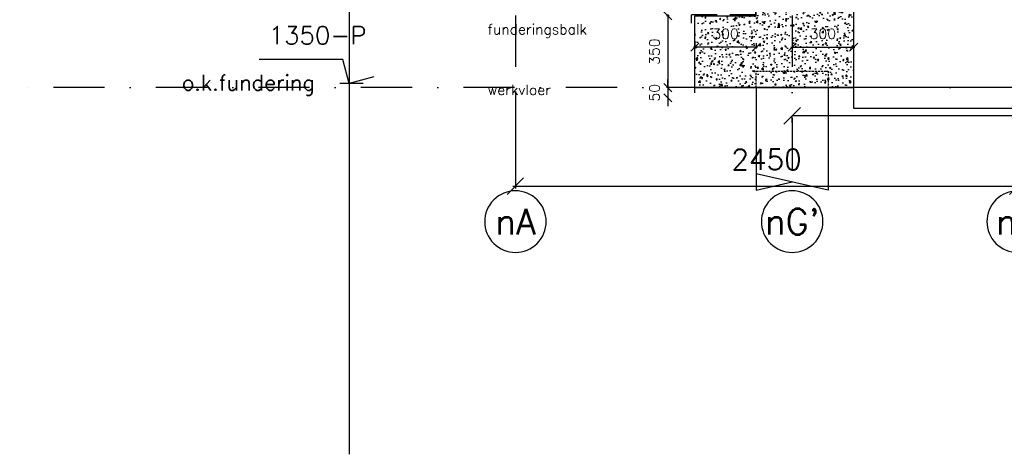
# Model space of a CAD drawing. Extents: x 0 to 259347, y 0 to 198427.
# Tile 1 of 54: x 108977 to 113780, y 89307 to 91427. Entities that reach past the tile are written whole.
import ezdxf
from ezdxf.enums import TextEntityAlignment as Align

# ---------------------------------------------------------------- set-up
doc = ezdxf.new("R2010")
doc.units = 0
doc.header["$LTSCALE"] = 20
doc.header["$MEASUREMENT"] = 0
doc.header["$PDSIZE"] = -1
for name, pattern in [('DASHDOT', [25, 12.5, -6.25, 0, -6.25]), ('DASHED', [0.75, 0.5, -0.25]), ('DD1', [2.66667, 1.66667, -0.5, 0, -0.5]), ('HIDDEN', [9.375, 6.25, -3.125])]:
    doc.linetypes.add(name, pattern=pattern)
doc.layers.get('0').update_dxf_attribs({"linetype": 'CONTINUOUS'})
doc.layers.get('DEFPOINTS').update_dxf_attribs({"linetype": 'CONTINUOUS'})
for name, color, linetype in [('A--01A1_ACEER', 1, 'CONTINUOUS'), ('A--A23--_F--3-', 9, 'CONTINUOUS'), ('A--L$7A3-_STRAMIEN', 3, 'CONTINUOUS'), ('A--L13DC4_VLOEREN', 4, 'HIDDEN'), ('A--L16D4_FUNDERING', 4, 'CONTINUOUS'), ('A--L17--', 7, 'CONTINUOUS'), ('A--L17--_F123-', 7, 'CONTINUOUS'), ('A--L23--', 7, 'CONTINUOUS'), ('A--L23--_F--3-', 7, 'CONTINUOUS'), ('A--L31--', 2, 'CONTINUOUS'), ('A--M$1A-_F123-', 1, 'CONTINUOUS'), ('A--M01A1_MAATVOERING', 1, 'CONTINUOUS'), ('A--M01B1_HOOGTE_MAATV', 1, 'CONTINUOUS'), ('A--T$7A-_STRAMIEN', 2, 'CONTINUOUS'), ('A--T01A-25_TEKST', 2, 'CONTINUOUS'), ('A--T01B2_HOOGTE_MAATV', 2, 'CONTINUOUS'), ('A--T01B3_HOOGTE_MAATV', 3, 'CONTINUOUS'), ('STRAMIEN', 8, 'DD1'), ('X--LR---_CP', 7, 'CONTINUOUS')]:
    doc.layers.add(name, color=color, linetype=linetype)
doc.styles.add('ALFA-0_25', font='ROMANS')
doc.styles.add('HIEMSTRA', font='romans.shx')
doc.styles.add('HOOGTEXT', font='ROMANS.shx', dxfattribs={"height": 2.5})
doc.dimstyles.get("Standard").update_dxf_attribs({"dimscale": 40, "dimtxt": 2.5, "dimasz": 2, "dimexe": 0.3, "dimexo": 0.3, "dimgap": 2, "dimtad": 1, "dimdec": 0, "dimzin": 0, "dimdsep": 46, "dimtxsty": 'HIEMSTRA', "dimblk1": 'OBLIQUE', "dimblk2": 'OBLIQUE', "dimsah": 1, "dimcen": 0.09, "dimdle": 0.3, "dimclrd": 1, "dimclre": 1, "dimclrt": 3, "dimadec": 0, "dimazin": 0, "dimtfac": 1, "dimtdec": 4, "dimtix": 1, "dimtmove": 2, "dimatfit": 3, "dimldrblk": 'OBLIQUE', "dimfxl": 0, "dimtvp": 625, "dimtolj": 1, "dimtzin": 0, "dimarcsym": 0})

# ---------------------------------------------------------------- blocks, each defined once
blk = doc.blocks.new('_OBLIQUE')
at = {"color": 0, "linetype": 'ByBlock'}
blk.add_line((-0.5, -0.5), (0.5, 0.5), dxfattribs=at)
blk = doc.blocks.new('*D74')
at = {"layer": 'A--M$1A-_F123-', "color": 1, "lineweight": -2}
for p, q in [((111395.4, 91077.1), (111395.4, 90603.1)), ((113845.4, 91077.1), (113845.4, 90603.1)), ((111383.4, 90615.1), (113857.4, 90615.1))]:
    blk.add_line(p, q, dxfattribs=at)
at = {"layer": 'DEFPOINTS', "color": 0}
for p in [(111395.4, 91089.1), (113845.4, 91089.1), (113845.4, 90615.1)]:
    blk.add_point(p, dxfattribs=at)
at = {"layer": 'A--M$1A-_F123-', "color": 1, "lineweight": -2, "xscale": 80, "yscale": 80, "zscale": 80, "rotation": 180}
blk.add_blockref('_OBLIQUE', (111395.4, 90615.1), dxfattribs=at)
at = {"layer": 'A--M$1A-_F123-', "color": 1, "lineweight": -2, "xscale": 80, "yscale": 80, "zscale": 80}
blk.add_blockref('_OBLIQUE', (113845.4, 90615.1), dxfattribs=at)
at = {"layer": 'A--M$1A-_F123-', "color": 3, "insert": (112620.4, 90745.1), "char_height": 100, "attachment_point": 5, "style": 'HIEMSTRA'}
blk.add_mtext('\\A1;2450', dxfattribs=at)
blk = doc.blocks.new('HOOGTEP')
at = {"layer": 'A--M01A1_MAATVOERING'}
for p, q in [((0, 0), (0.624, 2.33)), ((0.624, 2.33), (8.794, 2.33)), ((-2.415, 0.647), (0, 0))]:
    blk.add_line(p, q, dxfattribs=at)
at = {"layer": 'A--M01B1_HOOGTE_MAATV'}
blk.add_line((-1.379, 0), (0.911, 0), dxfattribs=at)
at = {"layer": 'A--T01B2_HOOGTE_MAATV', "style": 'HOOGTEXT', "flags": 4}
blk.add_attdef('TEKST', (1.84, -0.671), '', height=1.5, dxfattribs=at)
at = {"layer": 'A--T01B3_HOOGTE_MAATV', "style": 'HOOGTEXT', "flags": 4}
blk.add_attdef('HOOGTE', (1.673, 3.819), '', height=1.75, dxfattribs=at)
blk = doc.blocks.new('*D87')
at = {"layer": 'A--M$1A-_F123-', "color": 1, "lineweight": -2}
for p, q in [((112145, 91445.9), (112132.8, 91445.9)), ((112138.8, 91451.9), (112138.8, 91089.9)), ((112145, 91095.9), (112132.8, 91095.9))]:
    blk.add_line(p, q, dxfattribs=at)
at = {"layer": 'DEFPOINTS', "color": 0}
for p in [(112151, 91445.9), (112138.8, 91095.9), (112151, 91095.9)]:
    blk.add_point(p, dxfattribs=at)
at = {"layer": 'A--M$1A-_F123-', "color": 1, "lineweight": -2, "xscale": 40, "yscale": 40, "zscale": 40}
for p, rotation in [((112138.8, 91445.9), 90), ((112138.8, 91095.9), 270)]:
    blk.add_blockref('_OBLIQUE', p, dxfattribs=dict(at, rotation=rotation))
at = {"layer": 'A--M$1A-_F123-', "color": 2, "insert": (112073.8, 91270.9), "char_height": 50, "attachment_point": 5, "rotation": 90, "style": 'HIEMSTRA'}
blk.add_mtext('\\A1;350', dxfattribs=at)
blk = doc.blocks.new('*D88')
at = {"layer": 'A--M$1A-_F123-', "color": 1, "lineweight": -2}
for p, q in [((112138.8, 91095.9), (112138.8, 91135.9)), ((112138.8, 91095.9), (112138.8, 91045.9)), ((112138.8, 91045.9), (112138.8, 91005.9))]:
    blk.add_line(p, q, dxfattribs=at)
at = {"layer": 'DEFPOINTS', "color": 0}
for p in [(112138.8, 91095.9), (112138.8, 91045.9), (112138.8, 91045.9)]:
    blk.add_point(p, dxfattribs=at)
at = {"layer": 'A--M$1A-_F123-', "color": 1, "lineweight": -2, "xscale": 40, "yscale": 40, "zscale": 40}
for p, rotation in [((112138.8, 91095.9), 270), ((112138.8, 91045.9), 90)]:
    blk.add_blockref('_OBLIQUE', p, dxfattribs=dict(at, rotation=rotation))
at = {"layer": 'A--M$1A-_F123-', "color": 2, "insert": (112073.8, 91070.9), "char_height": 50, "attachment_point": 5, "rotation": 90, "style": 'HIEMSTRA'}
blk.add_mtext('\\A1;50', dxfattribs=at)
blk = doc.blocks.new('Q010075-')
at = {"layer": 'A--L17--_F123-', "color": 1, "linetype": 'DASHED'}
blk.add_lwpolyline([(-175, 0), (-175, 80), (175, 80), (175, 0)], dxfattribs=at)
at = {"layer": 'A--L17--_F123-', "color": 1, "linetype": 'Continuous'}
for points in [[(175, 0), (175, -500), (-175, -420)], [(-175, 0), (-175, -500), (0, -460)]]:
    blk.add_lwpolyline(points, dxfattribs=at)
at = {"layer": 'X--LR---_CP'}
for p in [(-175, 0), (-175, 0), (175, 0)]:
    blk.add_point(p, dxfattribs=at)
blk = doc.blocks.new('*U662')
at = {"layer": 'A--L23--_F--3-', "color": 2, "linetype": 'Continuous'}
blk.add_lwpolyline([(0, 0), (0, 25), (775, 25), (775, 0)], dxfattribs=at)
blk = doc.blocks.new('*D108')
at = {"layer": 'A--M$1A-_F123-', "color": 1, "lineweight": -2}
for p, q in [((112739.4, 91293.2), (113051.4, 91293.2)), ((112745.4, 91296.8), (112745.4, 91287.2)), ((113045.4, 91296.8), (113045.4, 91287.2))]:
    blk.add_line(p, q, dxfattribs=at)
at = {"layer": 'DEFPOINTS', "color": 0}
for p in [(112745.4, 91302.8), (113045.4, 91302.8), (113045.4, 91293.2)]:
    blk.add_point(p, dxfattribs=at)
at = {"layer": 'A--M$1A-_F123-', "color": 1, "lineweight": -2, "xscale": 40, "yscale": 40, "zscale": 40, "rotation": 180}
blk.add_blockref('_OBLIQUE', (112745.4, 91293.2), dxfattribs=at)
at = {"layer": 'A--M$1A-_F123-', "color": 1, "lineweight": -2, "xscale": 40, "yscale": 40, "zscale": 40}
blk.add_blockref('_OBLIQUE', (113045.4, 91293.2), dxfattribs=at)
at = {"layer": 'A--M$1A-_F123-', "color": 2, "insert": (112895.4, 91358.2), "char_height": 50, "attachment_point": 5, "style": 'HIEMSTRA'}
blk.add_mtext('\\A1;300', dxfattribs=at)
blk = doc.blocks.new('*D109')
at = {"layer": 'A--M$1A-_F123-', "color": 1, "lineweight": -2}
for p, q in [((112576.2, 91293.2), (112264.4, 91293.2)), ((112270.4, 91311.8), (112270.4, 91287.2)), ((112570.2, 91311.8), (112570.2, 91287.2))]:
    blk.add_line(p, q, dxfattribs=at)
at = {"layer": 'DEFPOINTS', "color": 0}
for p in [(112270.4, 91317.8), (112570.2, 91317.8), (112270.4, 91293.2)]:
    blk.add_point(p, dxfattribs=at)
at = {"layer": 'A--M$1A-_F123-', "color": 1, "lineweight": -2, "xscale": 40, "yscale": 40, "zscale": 40, "rotation": 180}
blk.add_blockref('_OBLIQUE', (112270.4, 91293.2), dxfattribs=at)
at = {"layer": 'A--M$1A-_F123-', "color": 1, "lineweight": -2, "xscale": 40, "yscale": 40, "zscale": 40}
blk.add_blockref('_OBLIQUE', (112570.2, 91293.2), dxfattribs=at)
at = {"layer": 'A--M$1A-_F123-', "color": 2, "insert": (112420.3, 91358.2), "char_height": 50, "attachment_point": 5, "style": 'HIEMSTRA'}
blk.add_mtext('\\A1;300', dxfattribs=at)
blk = doc.blocks.new('*D115')
at = {"layer": 'A--M$1A-_F123-', "color": 1, "lineweight": -2}
for p, q in [((112745.4, 90924.9), (112745.4, 90958.3)), ((115795.4, 90958.3), (112745.4, 90958.3)), ((115795.4, 90924.9), (115795.4, 90958.3))]:
    blk.add_line(p, q, dxfattribs=at)
at = {"layer": 'DEFPOINTS', "color": 0}
for p in [(112745.4, 90958.3), (112745.4, 90912.9), (115795.4, 90912.9)]:
    blk.add_point(p, dxfattribs=at)
at = {"layer": 'A--M$1A-_F123-', "color": 1, "lineweight": -2, "xscale": 80, "yscale": 80, "zscale": 80, "rotation": 180}
blk.add_blockref('_OBLIQUE', (112745.4, 90958.3), dxfattribs=at)
at = {"layer": 'A--M$1A-_F123-', "color": 1, "lineweight": -2, "xscale": 80, "yscale": 80, "zscale": 80}
blk.add_blockref('_OBLIQUE', (115795.4, 90958.3), dxfattribs=at)
at = {"layer": 'A--M$1A-_F123-', "color": 3, "insert": (114270.4, 91088.3), "char_height": 100, "attachment_point": 5, "style": 'HIEMSTRA'}
blk.add_mtext('\\A1;var.', dxfattribs=at)

msp = doc.modelspace()

# ---------------------------------------------------------------- hatches: boundary and pattern name
at = {"layer": 'A--A23--_F--3-'}
h = msp.add_hatch(dxfattribs=at)
h.set_pattern_fill('AR-CONC', color=256, scale=10, style=0)
h.set_pattern_definition([(50, (1950, 0), (71.726018, -6.275213), [7.5, -82.5]), (355, (1950, 0), (-13.875133, 75.219213), [6, -66]), (100.4514, (1955.98, -0.52), (57.850938, 68.943954), [6.37402, -70.11421]), (46.1842, (1950, 20), (106.724105, -16.5519), [11.25, -123.75]), (96.6356, (1958.89, 18.62), (93.46627, 97.41179), [9.56103, -105.1713]), (351.1842, (1950, 20), (93.466195, 97.41186), [9, -99]), (21, (1960, 15), (59.690705, -40.26189), [7.5, -82.5]), (326, (1960, 15), (24.331533, 72.515005), [6, -66]), (71.4514, (1964.974, 11.645), (84.022263, 32.25305), [6.37402, -70.11421]), (37.5, (1950, 0), (1.2159855, 33.2893854), [0, -65.2, 0, -67, 0, -66.25]), (7.5, (1950, 0), (26.306954, 39.441171), [0, -38.2, 0, -63.7, 0, -25.25]), (327.5, (1927.7, 0), (53.3822436, -2.255487), [0, -25, 0, -78, 0, -103.5]), (317.5, (1917.7, 0), (58.318617, 10.010498), [0, -32.5, 0, -51.8, 0, -73.5])])
h.paths.add_polyline_path([(112395.2, 92306.6), (112945.4, 92306.6), (112945.4, 92070.9), (113045.4, 92070.9), (113045.4, 91095.9), (112270.4, 91095.9), (112270.4, 91445.9), (112570.2, 91445.9), (112570.2, 92081.6), (112395.2, 92081.6)])

# ---------------------------------------------------------------- linework, layer by layer
at = {"layer": 'A--01A1_ACEER'}
msp.add_line((110584.1, 107558.7), (110584.1, 89307.4), dxfattribs=at)
at = {"layer": 'A--L$7A3-_STRAMIEN', "linetype": 'Continuous', "extrusion": (0, 0, -1)}
for centre in [(111395.4, 90442.3), (112745.4, 90442.3), (113845.4, 90442.3)]:
    msp.add_ellipse(centre, major_axis=(-106.1, 106.1), ratio=1, dxfattribs=at)
at = {"layer": 'A--L13DC4_VLOEREN'}
msp.add_lwpolyline([(112395.2, 92081.6), (112566.9, 92081.6), (112566.9, 91450.9), (112251.9, 91450.9), (112251.9, 91410.3)], dxfattribs=at)
at = {"layer": 'A--L16D4_FUNDERING'}
msp.add_lwpolyline([(112395.2, 92306.6), (112945.4, 92306.6), (112945.4, 92070.9), (113045.4, 92070.9), (113045.4, 91095.9), (112270.4, 91095.9), (112270.4, 91445.9), (112570.2, 91445.9), (112570.2, 92081.6), (112395.2, 92081.6)], close=True, dxfattribs=at)
at = {"layer": 'A--L31--'}
msp.add_lwpolyline([(124725.4, 91095.9), (113045.4, 91095.9), (113045.4, 90995.9), (124725.4, 90995.9)], dxfattribs=at)
at = {"layer": 'STRAMIEN', "linetype": 'DASHDOT'}
for p, q in [((111395.4, 109950.7), (111395.4, 90592.3)), ((112745.4, 109950.7), (112745.4, 90592.3)), ((145898.3, 91095.9), (108976.8, 91095.9))]:
    msp.add_line(p, q, dxfattribs=at)

# ---------------------------------------------------------------- block references
ref = msp.add_blockref('HOOGTEP', (110584.1, 91115.9), dxfattribs=dict(xscale=-50, yscale=50, zscale=50))
ref.add_attrib('TEKST', 'o.k.fundering', (109767.8, 91082.3), dxfattribs={"layer": 'A--T01B2_HOOGTE_MAATV', "height": 75, "style": 'HOOGTEXT', "flags": 4})
ref.add_attrib('HOOGTE', '1350-P', (110192.2, 91306.9), dxfattribs={"layer": 'A--T01B3_HOOGTE_MAATV', "height": 87.5, "style": 'HOOGTEXT', "flags": 4})
at = {"layer": 'A--L17--'}
msp.add_blockref('Q010075-', (112745.4, 91095.9), dxfattribs=at)
at = {"layer": 'A--L23--'}
msp.add_blockref('*U662', (112270.4, 91070.9), dxfattribs=at)

# ---------------------------------------------------------------- texts
at = {"layer": 'A--T$7A-_STRAMIEN', "style": 'ALFA-0_25'}
for s, p in [('nA', (111395.4, 90442.3)), ("nG'", (112745.4, 90442.3)), ('nB', (113845.4, 90442.3))]:
    msp.add_text(s, height=125, dxfattribs=at).set_placement(p, align=Align.MIDDLE_CENTER)
at = {"layer": 'A--T01A-25_TEKST', "style": 'HIEMSTRA'}
for s, p in [('funderingsbalk', (111259.9, 91355.2)), ('werkvloer', (111259.9, 91060))]:
    msp.add_text(s, height=50, dxfattribs=at).set_placement(p)

# ---------------------------------------------------------------- dimensions: what is measured, and where the dimension line sits
at = {"layer": 'A--M$1A-_F123-'}
for base, p1, p2, picture, middle in [((112138.8, 91095.9), (112151, 91445.9), (112151, 91095.9), '*D87', (112073.8, 91270.9)), ((112138.8, 91045.9), (112138.8, 91095.9), (112138.8, 91045.9), '*D88', (112073.8, 91070.9))]:
    dim = msp.add_linear_dim(base=base, p1=p1, p2=p2, angle=90, dimstyle='Standard', override={"dimscale": 20, "dimclrt": 2}, dxfattribs=at)
    dim.commit()
    dim.dimension.update_dxf_attribs({"geometry": picture, "text_midpoint": middle})
for base, p1, p2, override, picture, middle in [((112270.4, 91293.2), (112570.2, 91317.8), (112270.4, 91317.8), {"dimscale": 20, "dimclrt": 2}, '*D109', (112420.3, 91358.2)), ((113045.4, 91293.2), (112745.4, 91302.8), (113045.4, 91302.8), {"dimscale": 20, "dimclrt": 2}, '*D108', (112895.4, 91358.2)), ((113845.4, 90615.1), (111395.4, 91089.1), (113845.4, 91089.1), {"dimscale": 40, "dimclrt": 3}, '*D74', (112620.4, 90745.1))]:
    dim = msp.add_linear_dim(base=base, p1=p1, p2=p2, dimstyle='Standard', override=override, dxfattribs=at)
    dim.commit()
    dim.dimension.update_dxf_attribs({"geometry": picture, "text_midpoint": middle})
dim = msp.add_linear_dim(base=(112745.4, 90958.3), p1=(115795.4, 90912.9), p2=(112745.4, 90912.9), text='var.', dimstyle='Standard', override={"dimexe": 0, "dimcen": 0, "dimdle": 0, "dimtfac": 0.75, "dimtvp": 1.5}, dxfattribs=at)
dim.commit()
dim.dimension.update_dxf_attribs({"geometry": '*D115', "text_midpoint": (114270.4, 91088.3)})

doc.saveas('drawing.dxf')
